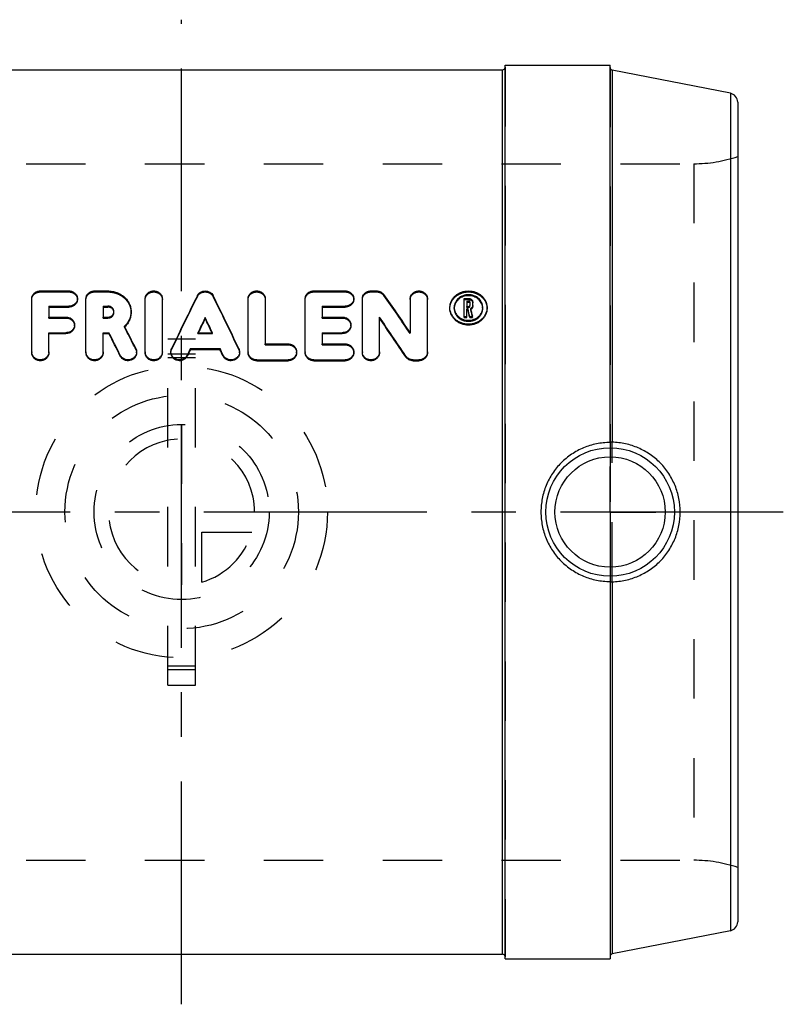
# Model space of a CAD drawing. Header units: millimetres. Extents: x 434 to 566, y 446 to 554.
# Tile 2 of 2: x 482 to 566, y 446 to 554. Entities that reach past the tile are written whole.
import ezdxf

# ---------------------------------------------------------------- set-up
doc = ezdxf.new("R2010")
doc.units = ezdxf.units.MM
doc.header["$LTSCALE"] = 65.185185
doc.linetypes.add('CENTER', pattern=[0.6, 0.375, -0.075, 0.075, -0.075])
doc.linetypes.add('HIDDEN', pattern=[0.2, 0.1, -0.1])
for name, color, linetype in [('ACHSEN_AUGE', 7, 'CONTINUOUS'), ('ACHSEN_S', 7, 'CONTINUOUS'), ('KOERPER', 7, 'CONTINUOUS'), ('KONST.EL_MIT_GEO', 7, 'CONTINUOUS'), ('KURVEN', 7, 'CONTINUOUS')]:
    doc.layers.add(name, color=color, linetype=linetype)

msp = doc.modelspace()

# ---------------------------------------------------------------- linework, layer by layer
at = {"layer": 'ACHSEN_AUGE', "color": 2, "linetype": 'CENTER'}
for q in [(547, 505), (542, 500), (552, 500), (547, 495)]:
    msp.add_line((547, 500), q, dxfattribs=at)
at = {"layer": 'ACHSEN_S', "color": 2, "linetype": 'CENTER'}
for p, q in [((500, 446), (500, 554)), ((566, 500), (434, 500))]:
    msp.add_line(p, q, dxfattribs=at)
at = {"layer": 'KOERPER', "color": 7, "linetype": 'Continuous'}
for p, q in [((535.5, 451), (535.5, 549)), ((535.5, 549), (547, 549)), ((547, 507.62), (547, 549)), ((464.8, 548.5), (535.2, 548.5)), ((547.24, 548.45), (547.24, 507.65)), ((547, 492.38), (547, 451)), ((547.24, 492.35), (547.24, 451.55)), ((464.8, 451.5), (535.2, 451.5)), ((535.5, 451), (547, 451))]:
    msp.add_line(p, q, dxfattribs=at)
at = {"layer": 'KOERPER', "color": 8, "linetype": 'HIDDEN'}
for p, q in [((443.83, 538.2), (556.17, 538.2)), ((547.24, 492.35), (547.24, 507.65)), ((547, 507.62), (547, 492.38)), ((443.83, 461.8), (556.17, 461.8))]:
    msp.add_line(p, q, dxfattribs=at)
at = {"layer": 'KOERPER', "color": 7, "linetype": 'Continuous'}
for points, knots in [([(547.24, 507.65), (547.23, 507.65), (547.19, 507.65), (547.15, 507.65), (547.11, 507.65), (547.07, 507.65), (547.04, 507.65), (547.02, 507.64), (547.01, 507.64), (547, 507.64), (547, 507.64), (547, 507.64)], [0, 0, 0, 0, 0.205616, 0.39747, 0.56973, 0.71743, 0.836579, 0.924187, 0.978356, 0.992837, 1, 1, 1, 1]), ([(554.7, 500), (554.7, 500.49), (554.6, 501.49), (554.17, 502.91), (553.48, 504.23), (552.55, 505.4), (551.41, 506.35), (550.11, 507.07), (548.71, 507.52), (547.73, 507.64), (547.24, 507.65)], [0, 0, 0, 0, 0.125536, 0.251065, 0.376564, 0.501979, 0.627202, 0.752065, 0.876378, 1, 1, 1, 1]), ([(547, 507.62), (546.5, 507.62), (545.5, 507.52), (544.07, 507.09), (542.75, 506.37), (541.59, 505.42), (540.64, 504.26), (539.94, 502.93), (539.51, 501.5), (539.41, 500.5), (539.41, 500)], [0, 0, 0, 0, 0.12517, 0.250237, 0.375161, 0.499987, 0.624817, 0.74975, 0.874825, 1, 1, 1, 1]), ([(539.41, 500), (539.41, 499.5), (539.51, 498.5), (539.94, 497.07), (540.64, 495.74), (541.59, 494.58), (542.75, 493.63), (544.07, 492.91), (545.5, 492.48), (546.5, 492.38), (547, 492.38)], [0, 0, 0, 0, 0.125175, 0.25025, 0.375183, 0.500013, 0.624839, 0.749763, 0.87483, 1, 1, 1, 1]), ([(547.24, 492.35), (547.73, 492.36), (548.71, 492.48), (550.11, 492.93), (551.41, 493.65), (552.55, 494.6), (553.48, 495.77), (554.17, 497.09), (554.6, 498.51), (554.7, 499.51), (554.7, 500)], [0, 0, 0, 0, 0.123622, 0.247935, 0.372798, 0.498021, 0.623436, 0.748935, 0.874464, 1, 1, 1, 1]), ([(547, 492.36), (547, 492.36), (547, 492.36), (547.01, 492.36), (547.02, 492.36), (547.04, 492.35), (547.07, 492.35), (547.11, 492.35), (547.15, 492.35), (547.19, 492.35), (547.23, 492.35), (547.24, 492.35)], [0, 0, 0, 0, 0.007163, 0.021644, 0.075812, 0.16342, 0.282569, 0.430269, 0.60253, 0.794383, 1, 1, 1, 1])]:
    msp.add_open_spline(points, degree=3, knots=knots, dxfattribs=at)
at = {"layer": 'KONST.EL_MIT_GEO', "color": 8, "linetype": 'HIDDEN'}
for p, q in [((535.5, 548.8), (535.5, 451.2)), ((547, 548.74), (547, 451.26)), ((556.17, 538.2), (556.17, 461.8)), ((484.49, 524.14), (484.49, 524.25)), ((484.49, 524.14), (487.62, 524.14)), ((487.62, 524.14), (487.62, 524.25)), ((490.44, 524.14), (490.44, 524.25)), ((490.44, 524.14), (491.9, 524.14)), ((491.9, 524.14), (491.9, 524.25)), ((514.49, 524.14), (514.49, 524.25)), ((514.49, 524.14), (517.94, 524.14)), ((517.94, 524.14), (517.94, 524.25)), ((520.76, 524.14), (520.76, 524.25)), ((520.76, 524.14), (521.38, 524.14)), ((521.38, 524.14), (521.38, 524.25)), ((522.18, 523.75), (522.18, 523.86)), ((501.72, 523.65), (501.72, 523.75)), ((503.44, 523.65), (503.44, 523.75)), ((530.99, 523.31), (531.51, 523.31)), ((531.51, 523.31), (531.51, 523.41)), ((492.57, 521.88), (492.57, 521.98)), ((494.45, 521.88), (494.45, 521.98)), ((529.42, 522.33), (529.42, 522.44)), ((529.9, 522.33), (529.9, 522.44)), ((531.3, 522.45), (531.3, 522.56)), ((531.3, 522.45), (531.51, 522.45)), ((531.51, 522.45), (531.51, 522.56)), ((531.62, 522.55), (531.62, 522.65)), ((531.71, 522.22), (531.71, 522.32)), ((533.03, 522.33), (533.03, 522.44)), ((533.5, 522.33), (533.5, 522.44)), ((485.43, 521.28), (485.43, 521.38)), ((485.43, 521.28), (487.31, 521.28)), ((487.31, 521.28), (487.31, 521.38)), ((491.38, 521.28), (491.38, 521.38)), ((491.38, 521.28), (491.9, 521.28)), ((491.9, 521.28), (491.9, 521.38)), ((515.43, 521.28), (515.43, 521.38)), ((515.43, 521.28), (517.62, 521.28)), ((517.62, 521.28), (517.62, 521.38)), ((493.73, 520.28), (493.73, 520.38)), ((501.78, 519.57), (501.78, 519.67)), ((501.78, 519.57), (503.38, 519.57)), ((503.38, 519.57), (503.38, 519.67)), ((525.08, 519.57), (525.08, 519.67)), ((498.5, 481), (498.5, 519)), ((498.5, 519), (501.5, 519)), ((501.5, 481), (501.5, 519)), ((509.17, 518.34), (509.17, 518.44)), ((511.67, 518.34), (511.67, 518.44)), ((515.43, 518.34), (515.43, 518.44)), ((517.94, 518.34), (517.94, 518.44)), ((494.97, 517.84), (494.97, 517.94)), ((498.9, 517.82), (498.9, 517.92)), ((506.27, 517.82), (506.27, 517.92)), ((509.17, 518.34), (511.67, 518.34)), ((515.43, 518.34), (517.94, 518.34)), ((501.5, 517.31), (498.5, 517.31)), ((501.5, 516.9), (498.5, 516.9)), ((501.5, 483.1), (498.5, 483.1)), ((501.5, 482.69), (498.5, 482.69)), ((498.5, 481), (501.5, 481))]:
    msp.add_line(p, q, dxfattribs=at)
at = {"layer": 'KONST.EL_MIT_GEO', "color": 7, "linetype": 'Continuous'}
for p, q in [((535.2, 451.5), (535.2, 548.5)), ((560.19, 545.94), (547.24, 548.45)), ((560.19, 545.94), (560.19, 454.06)), ((561, 544.95), (561, 455.05)), ((484.49, 524.25), (487.62, 524.25)), ((490.44, 524.25), (491.9, 524.25)), ((514.49, 524.25), (517.94, 524.25)), ((520.76, 524.25), (521.38, 524.25)), ((483.55, 517.47), (483.55, 523.42)), ((488.56, 523.31), (488.56, 523.42)), ((489.5, 517.47), (489.5, 523.42)), ((496, 517.47), (496, 523.42)), ((497.88, 517.47), (497.88, 523.42)), ((507.29, 517.47), (507.29, 523.42)), ((509.17, 523.42), (509.17, 518.44)), ((513.55, 517.47), (513.55, 523.42)), ((518.88, 523.31), (518.88, 523.42)), ((519.82, 517.47), (519.82, 523.42)), ((525.08, 523.42), (525.08, 519.67)), ((526.96, 517.47), (526.96, 523.42)), ((530.99, 523.41), (531.51, 523.41)), ((530.99, 521.35), (530.99, 523.41)), ((531.3, 523.14), (531.51, 523.14)), ((531.3, 523.14), (531.3, 522.56)), ((531.3, 523.03), (531.51, 523.03)), ((531.51, 523.03), (531.51, 523.14)), ((531.62, 523.04), (531.62, 522.65)), ((531.93, 522.55), (531.93, 523.04)), ((485.43, 522.58), (485.43, 521.38)), ((485.43, 522.58), (487.62, 522.58)), ((485.43, 522.48), (487.62, 522.48)), ((487.62, 522.48), (487.62, 522.58)), ((491.38, 522.58), (491.38, 521.38)), ((491.38, 522.58), (491.9, 522.58)), ((491.38, 522.48), (491.9, 522.48)), ((491.9, 522.48), (491.9, 522.58)), ((515.43, 522.58), (515.43, 521.38)), ((515.43, 522.58), (517.94, 522.58)), ((515.43, 522.48), (517.94, 522.48)), ((517.94, 522.48), (517.94, 522.58)), ((529.42, 522.44), (529.43, 522.47)), ((529.9, 522.47), (529.9, 522.44)), ((531.3, 522.56), (531.51, 522.56)), ((531.3, 522.28), (531.4, 522.28)), ((531.3, 521.35), (531.3, 522.28)), ((531.3, 522.17), (531.4, 522.17)), ((531.4, 522.17), (531.4, 522.28)), ((533.03, 522.44), (533.03, 522.47)), ((533.5, 522.47), (533.5, 522.44)), ((485.43, 521.38), (487.31, 521.38)), ((491.38, 521.38), (491.9, 521.38)), ((502.58, 521.22), (502.58, 521.33)), ((515.43, 521.38), (517.62, 521.38)), ((521.69, 517.47), (521.69, 521.38)), ((530.99, 521.45), (531.3, 521.45)), ((530.99, 521.35), (531.3, 521.35)), ((531.6, 521.45), (531.92, 521.45)), ((531.6, 521.35), (531.6, 521.45)), ((531.6, 521.35), (531.92, 521.35)), ((531.92, 521.35), (531.92, 521.45)), ((485.43, 517.47), (485.43, 519.67)), ((485.43, 519.67), (487.31, 519.67)), ((485.43, 519.57), (487.31, 519.57)), ((487.31, 519.57), (487.31, 519.67)), ((488.25, 520.43), (488.25, 520.53)), ((491.38, 517.47), (491.38, 519.67)), ((491.38, 519.67), (492.02, 519.67)), ((491.38, 519.57), (492.02, 519.57)), ((492.02, 519.57), (492.02, 519.67)), ((501.78, 519.67), (503.38, 519.67)), ((515.43, 519.67), (515.43, 518.44)), ((515.43, 519.67), (517.62, 519.67)), ((515.43, 519.57), (517.62, 519.57)), ((517.62, 519.57), (517.62, 519.67)), ((518.56, 520.43), (518.56, 520.53)), ((509.17, 518.44), (511.67, 518.44)), ((515.43, 518.44), (517.94, 518.44)), ((495.06, 517.47), (495.06, 517.57)), ((498.82, 517.47), (498.82, 517.57)), ((500.96, 517.83), (500.96, 517.94)), ((500.96, 517.94), (504.21, 517.94)), ((500.96, 517.83), (504.21, 517.83)), ((504.21, 517.83), (504.21, 517.94)), ((506.35, 517.47), (506.35, 517.57)), ((512.61, 517.47), (512.61, 517.57)), ((518.88, 517.47), (518.88, 517.57)), ((493.27, 517.1), (493.27, 517.2)), ((500.62, 517.11), (500.62, 517.22)), ((504.55, 517.11), (504.55, 517.22)), ((508.23, 516.59), (508.23, 516.69)), ((508.23, 516.69), (511.67, 516.69)), ((508.23, 516.59), (511.67, 516.59)), ((511.67, 516.59), (511.67, 516.69)), ((514.49, 516.59), (514.49, 516.69)), ((514.49, 516.69), (517.94, 516.69)), ((514.49, 516.59), (517.94, 516.59)), ((517.94, 516.59), (517.94, 516.69)), ((524.6, 517), (524.6, 517.1)), ((525.39, 516.69), (526.02, 516.69)), ((525.39, 516.59), (525.39, 516.69)), ((525.39, 516.59), (526.02, 516.59)), ((526.02, 516.59), (526.02, 516.69)), ((560.19, 454.06), (547.24, 451.55))]:
    msp.add_line(p, q, dxfattribs=at)
for radius in [7.05, 6.05]:
    msp.add_circle((547, 500), radius, dxfattribs=at)
for centre, radius, start, end in [((535.2, 548.8), 0.3, 270, 360), ((547.3, 548.75), 0.3, 180, 259), ((560, 544.95), 1, 0, 79), ((492.03, 521.88), 0.542, 9.5787, 11.9622), ((492.03, 521.88), 0.539, 5.5142, 9.5788), ((531.15, 522.33), 1.25, 174.2222, 177.683), ((531.77, 522.33), 1.25, 2.317, 5.7778), ((484.37, 517.57), 0.82, 180.0054, 186.4215), ((490.32, 517.57), 0.82, 180.0054, 186.4215), ((496.82, 517.57), 0.82, 180.0054, 186.4215), ((508.11, 517.57), 0.82, 180.0054, 186.4211), ((514.37, 517.57), 0.82, 180.0054, 186.4211), ((520.64, 517.57), 0.82, 180.0054, 186.4215), ((560, 455.05), 1, 281, 360), ((535.2, 451.2), 0.3, 0, 90), ((547.3, 451.25), 0.3, 101, 180)]:
    msp.add_arc(centre, radius, start, end, dxfattribs=at)
at = {"layer": 'KONST.EL_MIT_GEO', "color": 8, "linetype": 'HIDDEN'}
for centre, radius, start, end in [((556.17, 553.2), 15, 270, 288.7969), ((492.03, 521.88), 0.538, 0.0027, 5.5114), ((531.15, 522.33), 1.25, 177.683, 179.9997), ((531.52, 522.61), 0.434, 295.896, 299.2726), ((531.77, 522.33), 1.25, 0.0003, 2.317), ((492.06, 522.05), 2.44, 313.4049, 314.5551), ((556.17, 446.8), 15, 71.2031, 90)]:
    msp.add_arc(centre, radius, start, end, dxfattribs=at)
at = {"layer": 'KONST.EL_MIT_GEO', "color": 7, "linetype": 'Continuous'}
for centre, major_axis, ratio, start_param, end_param in [((527.09, 500), (-29.52, 48.58), 0.157516, -1.251245, -1.155418), ((498.32, 500), (20.54, 48.73), 0.128153, 1.116453, 1.248695), ((506.85, 500), (-20.54, 48.73), 0.128153, -1.248695, -1.116453), ((532.75, 500), (-10.22, 48.79), 0.072653, -1.130886, -1.111999), ((532.75, 500), (-10.16, 48.49), 0.072653, -1.130228, -1.111222), ((533.07, 500), (-10.22, 48.79), 0.072653, -1.130886, -1.110952), ((500.37, 500), (20.54, 48.73), 0.128153, 1.172505, 1.209874), ((500.37, 500), (20.42, 48.43), 0.128153, 1.171865, 1.207147), ((504.79, 500), (-20.54, 48.73), 0.128153, -1.209874, -1.172505), ((504.79, 500), (-20.42, 48.43), 0.128153, -1.207147, -1.171865), ((524.87, 500), (-29.52, 48.58), 0.157516, -1.308102, -1.212742), ((524.87, 500), (-29.34, 48.28), 0.157516, -1.308046, -1.212094), ((493.52, 500), (-21.81, 48.71), 0.13333, -1.270235, -1.215518), ((493.52, 500), (-21.68, 48.41), 0.13333, -1.270166, -1.215111), ((495.59, 500), (-21.81, 48.71), 0.13333, -1.253957, -1.199512), ((500.37, 500), (20.54, 48.73), 0.128153, 1.248427, 1.264208), ((500.37, 500), (20.42, 48.43), 0.128153, 1.248258, 1.264137), ((504.79, 500), (-20.54, 48.73), 0.128153, -1.264208, -1.248427), ((504.79, 500), (-20.42, 48.43), 0.128153, -1.264137, -1.248258)]:
    msp.add_ellipse(centre, major_axis=major_axis, ratio=ratio, start_param=start_param, end_param=end_param, dxfattribs=at)
at = {"layer": 'KONST.EL_MIT_GEO', "color": 8, "linetype": 'HIDDEN'}
for centre, major_axis, ratio, start_param, end_param in [((498.32, 500), (20.42, 48.43), 0.128153, 1.11546, 1.248528), ((506.85, 500), (-20.42, 48.43), 0.128153, -1.248528, -1.11546), ((527.09, 500), (-29.34, 48.28), 0.157516, -1.250837, -1.154409), ((533.07, 500), (-10.16, 48.49), 0.072653, -1.130228, -1.110169), ((495.59, 500), (-21.68, 48.41), 0.13333, -1.253788, -1.199005), ((500.37, 500), (20.42, 48.43), 0.128153, 1.207147, 1.209466), ((504.79, 500), (-20.42, 48.43), 0.128153, -1.209466, -1.207147)]:
    msp.add_ellipse(centre, major_axis=major_axis, ratio=ratio, start_param=start_param, end_param=end_param, dxfattribs=at)
at = {"layer": 'KONST.EL_MIT_GEO', "color": 7, "linetype": 'Continuous'}
for points, knots in [([(483.55, 523.42), (483.55, 523.47), (483.56, 523.58), (483.62, 523.74), (483.71, 523.88), (483.86, 524.05), (484.13, 524.21), (484.37, 524.25), (484.49, 524.25)], [0, 0, 0, 0, 0.117323, 0.235696, 0.356254, 0.479779, 0.735316, 1, 1, 1, 1]), ([(487.62, 524.25), (487.75, 524.25), (487.99, 524.21), (488.25, 524.05), (488.41, 523.88), (488.5, 523.74), (488.55, 523.58), (488.56, 523.47), (488.56, 523.42)], [0, 0, 0, 0, 0.264684, 0.520221, 0.643746, 0.764304, 0.882678, 1, 1, 1, 1]), ([(489.5, 523.42), (489.5, 523.47), (489.52, 523.58), (489.57, 523.74), (489.66, 523.88), (489.81, 524.05), (490.08, 524.21), (490.32, 524.25), (490.44, 524.25)], [0, 0, 0, 0, 0.117323, 0.235696, 0.356254, 0.479779, 0.735316, 1, 1, 1, 1]), ([(491.9, 524.25), (492.07, 524.25), (492.4, 524.22), (492.88, 524.09), (493.32, 523.88), (493.71, 523.6), (494.03, 523.26), (494.27, 522.86), (494.41, 522.43), (494.45, 522.13), (494.45, 521.98)], [0, 0, 0, 0, 0.13256, 0.263861, 0.392878, 0.519004, 0.64215, 0.762747, 0.881656, 1, 1, 1, 1]), ([(496, 523.42), (496, 523.47), (496.01, 523.58), (496.07, 523.74), (496.15, 523.88), (496.31, 524.05), (496.57, 524.21), (496.94, 524.27), (497.3, 524.21), (497.57, 524.05), (497.73, 523.88), (497.81, 523.74), (497.87, 523.58), (497.88, 523.47), (497.88, 523.42)], [0, 0, 0, 0, 0.058661, 0.117848, 0.178127, 0.23989, 0.367658, 0.5, 0.632342, 0.76011, 0.821873, 0.882152, 0.941339, 1, 1, 1, 1]), ([(501.72, 523.75), (501.76, 523.83), (501.86, 523.96), (502.06, 524.12), (502.31, 524.22), (502.58, 524.26), (502.85, 524.22), (503.1, 524.12), (503.31, 523.96), (503.41, 523.83), (503.44, 523.75)], [0, 0, 0, 0, 0.118771, 0.242112, 0.36976, 0.5, 0.63024, 0.757888, 0.881229, 1, 1, 1, 1]), ([(507.29, 523.42), (507.29, 523.47), (507.3, 523.58), (507.35, 523.74), (507.44, 523.88), (507.6, 524.05), (507.86, 524.21), (508.23, 524.27), (508.59, 524.21), (508.86, 524.05), (509.01, 523.88), (509.1, 523.74), (509.15, 523.58), (509.17, 523.47), (509.17, 523.42)], [0, 0, 0, 0, 0.058661, 0.117848, 0.178127, 0.23989, 0.367658, 0.5, 0.632342, 0.76011, 0.821873, 0.882152, 0.941339, 1, 1, 1, 1]), ([(513.55, 523.42), (513.55, 523.47), (513.56, 523.58), (513.62, 523.74), (513.7, 523.88), (513.86, 524.05), (514.13, 524.21), (514.37, 524.25), (514.49, 524.25)], [0, 0, 0, 0, 0.117323, 0.235696, 0.356254, 0.479779, 0.735316, 1, 1, 1, 1]), ([(517.94, 524.25), (518.06, 524.25), (518.3, 524.21), (518.56, 524.05), (518.72, 523.88), (518.81, 523.74), (518.86, 523.58), (518.88, 523.47), (518.88, 523.42)], [0, 0, 0, 0, 0.264684, 0.520221, 0.643746, 0.764304, 0.882678, 1, 1, 1, 1]), ([(519.82, 523.42), (519.82, 523.47), (519.83, 523.58), (519.88, 523.74), (519.97, 523.88), (520.13, 524.05), (520.39, 524.21), (520.63, 524.25), (520.76, 524.25)], [0, 0, 0, 0, 0.117323, 0.235696, 0.356254, 0.479779, 0.735316, 1, 1, 1, 1]), ([(521.38, 524.25), (521.46, 524.25), (521.62, 524.23), (521.84, 524.15), (522.03, 524.03), (522.14, 523.92), (522.18, 523.86)], [0, 0, 0, 0, 0.258518, 0.51303, 0.760575, 1, 1, 1, 1]), ([(525.08, 523.42), (525.08, 523.47), (525.09, 523.58), (525.15, 523.74), (525.23, 523.88), (525.39, 524.05), (525.66, 524.21), (526.02, 524.27), (526.38, 524.21), (526.65, 524.05), (526.81, 523.88), (526.89, 523.74), (526.95, 523.58), (526.96, 523.47), (526.96, 523.42)], [0, 0, 0, 0, 0.058661, 0.117848, 0.178127, 0.23989, 0.367658, 0.5, 0.632342, 0.76011, 0.821873, 0.882152, 0.941339, 1, 1, 1, 1]), ([(529.43, 522.47), (529.43, 522.59), (529.46, 522.83), (529.58, 523.16), (529.77, 523.47), (530.03, 523.74), (530.34, 523.96), (530.81, 524.18), (531.46, 524.29), (532.12, 524.18), (532.59, 523.96), (532.9, 523.74), (533.15, 523.47), (533.35, 523.16), (533.47, 522.83), (533.5, 522.59), (533.5, 522.47)], [0, 0, 0, 0, 0.059001, 0.118405, 0.178754, 0.240444, 0.303654, 0.36831, 0.5, 0.63169, 0.696346, 0.759556, 0.821246, 0.881595, 0.940999, 1, 1, 1, 1]), ([(533.03, 522.47), (533.03, 522.56), (533, 522.74), (532.91, 523), (532.76, 523.24), (532.56, 523.44), (532.33, 523.61), (531.97, 523.78), (531.46, 523.87), (530.96, 523.78), (530.6, 523.61), (530.36, 523.44), (530.17, 523.24), (530.02, 523), (529.92, 522.74), (529.9, 522.56), (529.9, 522.47)], [0, 0, 0, 0, 0.058964, 0.118393, 0.178802, 0.240553, 0.303797, 0.368443, 0.5, 0.631557, 0.696203, 0.759447, 0.821198, 0.881607, 0.941036, 1, 1, 1, 1]), ([(488.56, 523.42), (488.56, 523.36), (488.55, 523.25), (488.5, 523.09), (488.41, 522.95), (488.25, 522.78), (487.99, 522.62), (487.75, 522.58), (487.62, 522.58)], [0, 0, 0, 0, 0.117074, 0.235607, 0.356562, 0.480502, 0.736214, 1, 1, 1, 1]), ([(488.56, 523.31), (488.56, 523.26), (488.55, 523.15), (488.5, 522.99), (488.41, 522.85), (488.25, 522.67), (487.99, 522.52), (487.75, 522.48), (487.62, 522.48)], [0, 0, 0, 0, 0.117041, 0.235549, 0.356487, 0.480422, 0.736159, 1, 1, 1, 1]), ([(518.88, 523.42), (518.88, 523.36), (518.86, 523.25), (518.81, 523.09), (518.72, 522.95), (518.56, 522.78), (518.3, 522.62), (518.06, 522.58), (517.94, 522.58)], [0, 0, 0, 0, 0.117074, 0.235607, 0.356562, 0.480502, 0.736214, 1, 1, 1, 1]), ([(518.88, 523.31), (518.88, 523.26), (518.86, 523.15), (518.81, 522.99), (518.72, 522.85), (518.56, 522.67), (518.3, 522.52), (518.06, 522.48), (517.94, 522.48)], [0, 0, 0, 0, 0.117041, 0.235549, 0.356487, 0.480422, 0.736159, 1, 1, 1, 1]), ([(533.02, 522.46), (533.01, 522.55), (532.98, 522.72), (532.87, 522.96), (532.72, 523.18), (532.46, 523.44), (532.04, 523.66), (531.46, 523.76), (530.89, 523.66), (530.47, 523.44), (530.2, 523.18), (530.05, 522.96), (529.95, 522.72), (529.91, 522.55), (529.9, 522.46)], [0, 0, 0, 0, 0.058939, 0.11848, 0.179067, 0.240991, 0.368537, 0.5, 0.631463, 0.759009, 0.820933, 0.88152, 0.941061, 1, 1, 1, 1]), ([(531.51, 523.41), (531.57, 523.41), (531.67, 523.4), (531.81, 523.31), (531.91, 523.19), (531.93, 523.09), (531.93, 523.04)], [0, 0, 0, 0, 0.264597, 0.52065, 0.764566, 1, 1, 1, 1]), ([(531.62, 523.04), (531.62, 523.05), (531.61, 523.08), (531.59, 523.11), (531.55, 523.13), (531.52, 523.14), (531.51, 523.14)], [0, 0, 0, 0, 0.235418, 0.479469, 0.735552, 1, 1, 1, 1]), ([(531.62, 522.94), (531.62, 522.95), (531.61, 522.98), (531.59, 523.01), (531.55, 523.03), (531.52, 523.03), (531.51, 523.03)], [0, 0, 0, 0, 0.235363, 0.479392, 0.735497, 1, 1, 1, 1]), ([(492.57, 521.98), (492.57, 522.02), (492.56, 522.1), (492.51, 522.25), (492.38, 522.42), (492.16, 522.55), (491.99, 522.58), (491.9, 522.58)], [0, 0, 0, 0, 0.118496, 0.237953, 0.482036, 0.737116, 1, 1, 1, 1]), ([(492.56, 521.99), (492.54, 522.06), (492.5, 522.16), (492.41, 522.27), (492.3, 522.37), (492.13, 522.45), (491.98, 522.48), (491.9, 522.48)], [0, 0, 0, 0, 0.237148, 0.359166, 0.483623, 0.738706, 1, 1, 1, 1]), ([(491.9, 521.38), (491.99, 521.38), (492.16, 521.41), (492.35, 521.52), (492.46, 521.65), (492.52, 521.75), (492.56, 521.86), (492.57, 521.94), (492.57, 521.98)], [0, 0, 0, 0, 0.261966, 0.516833, 0.640916, 0.762408, 0.881818, 1, 1, 1, 1]), ([(494.45, 521.98), (494.45, 521.84), (494.42, 521.54), (494.28, 521.12), (494.05, 520.72), (493.85, 520.49), (493.73, 520.38)], [0, 0, 0, 0, 0.244008, 0.491207, 0.742985, 1, 1, 1, 1]), ([(494.45, 521.88), (494.45, 521.74), (494.42, 521.45), (494.28, 521.03), (494.07, 520.65), (493.88, 520.42), (493.77, 520.31)], [0, 0, 0, 0, 0.244198, 0.491479, 0.743187, 1, 1, 1, 1]), ([(533.5, 522.44), (533.5, 522.32), (533.47, 522.08), (533.36, 521.73), (533.17, 521.41), (532.91, 521.13), (532.6, 520.9), (532.13, 520.67), (531.46, 520.55), (530.8, 520.67), (530.32, 520.9), (530.01, 521.13), (529.76, 521.41), (529.57, 521.73), (529.45, 522.08), (529.42, 522.32), (529.42, 522.44)], [0, 0, 0, 0, 0.05878, 0.118337, 0.179057, 0.241135, 0.304564, 0.369166, 0.5, 0.630834, 0.695436, 0.758865, 0.820943, 0.881663, 0.94122, 1, 1, 1, 1]), ([(533.5, 522.33), (533.5, 522.21), (533.47, 521.97), (533.36, 521.63), (533.17, 521.31), (532.91, 521.03), (532.6, 520.8), (532.13, 520.57), (531.46, 520.45), (530.8, 520.57), (530.32, 520.8), (530.01, 521.03), (529.76, 521.31), (529.57, 521.63), (529.45, 521.97), (529.42, 522.21), (529.42, 522.33)], [0, 0, 0, 0, 0.058765, 0.118312, 0.179027, 0.241104, 0.304537, 0.369146, 0.5, 0.630854, 0.695463, 0.758896, 0.820973, 0.881688, 0.941235, 1, 1, 1, 1]), ([(529.9, 522.44), (529.9, 522.35), (529.92, 522.16), (530.01, 521.9), (530.15, 521.65), (530.35, 521.43), (530.59, 521.26), (530.95, 521.08), (531.46, 520.99), (531.97, 521.08), (532.34, 521.26), (532.58, 521.43), (532.77, 521.65), (532.92, 521.9), (533.01, 522.16), (533.03, 522.35), (533.03, 522.44)], [0, 0, 0, 0, 0.058807, 0.118344, 0.179019, 0.24105, 0.304455, 0.369065, 0.5, 0.630935, 0.695545, 0.75895, 0.820981, 0.881656, 0.941193, 1, 1, 1, 1]), ([(531.51, 522.56), (531.52, 522.56), (531.55, 522.56), (531.59, 522.58), (531.61, 522.61), (531.62, 522.64), (531.62, 522.65)], [0, 0, 0, 0, 0.263803, 0.519678, 0.764045, 1, 1, 1, 1]), ([(531.93, 522.65), (531.93, 522.62), (531.92, 522.55), (531.88, 522.46), (531.8, 522.38), (531.74, 522.34), (531.71, 522.32)], [0, 0, 0, 0, 0.240867, 0.486286, 0.739101, 1, 1, 1, 1]), ([(531.93, 522.55), (531.93, 522.52), (531.92, 522.45), (531.88, 522.36), (531.82, 522.29), (531.76, 522.25), (531.73, 522.23)], [0, 0, 0, 0, 0.241573, 0.487263, 0.739764, 1, 1, 1, 1]), ([(487.31, 521.38), (487.43, 521.38), (487.68, 521.34), (487.94, 521.18), (488.1, 521.01), (488.18, 520.86), (488.24, 520.7), (488.25, 520.59), (488.25, 520.53)], [0, 0, 0, 0, 0.260831, 0.514812, 0.638774, 0.760519, 0.880642, 1, 1, 1, 1]), ([(517.62, 521.38), (517.75, 521.38), (517.99, 521.34), (518.25, 521.18), (518.41, 521.01), (518.5, 520.86), (518.55, 520.7), (518.56, 520.59), (518.56, 520.53)], [0, 0, 0, 0, 0.260831, 0.514812, 0.638774, 0.760519, 0.880642, 1, 1, 1, 1]), ([(488.25, 520.53), (488.25, 520.47), (488.24, 520.36), (488.18, 520.2), (488.1, 520.05), (487.94, 519.87), (487.68, 519.71), (487.43, 519.67), (487.31, 519.67)], [0, 0, 0, 0, 0.119144, 0.239404, 0.361488, 0.485802, 0.739925, 1, 1, 1, 1]), ([(488.25, 520.43), (488.25, 520.37), (488.24, 520.26), (488.18, 520.1), (488.1, 519.95), (487.94, 519.77), (487.68, 519.61), (487.43, 519.57), (487.31, 519.57)], [0, 0, 0, 0, 0.119128, 0.239376, 0.361452, 0.485765, 0.7399, 1, 1, 1, 1]), ([(518.56, 520.53), (518.56, 520.47), (518.55, 520.36), (518.5, 520.2), (518.41, 520.05), (518.25, 519.87), (517.99, 519.71), (517.75, 519.67), (517.62, 519.67)], [0, 0, 0, 0, 0.119144, 0.239404, 0.361488, 0.485802, 0.739925, 1, 1, 1, 1]), ([(518.56, 520.43), (518.56, 520.37), (518.55, 520.26), (518.5, 520.1), (518.41, 519.95), (518.25, 519.77), (517.99, 519.61), (517.75, 519.57), (517.62, 519.57)], [0, 0, 0, 0, 0.119128, 0.239376, 0.361452, 0.485765, 0.7399, 1, 1, 1, 1]), ([(511.67, 518.44), (511.79, 518.44), (512.04, 518.4), (512.3, 518.24), (512.46, 518.06), (512.55, 517.91), (512.6, 517.74), (512.61, 517.63), (512.61, 517.57)], [0, 0, 0, 0, 0.257613, 0.510266, 0.634584, 0.757323, 0.878921, 1, 1, 1, 1]), ([(517.94, 518.44), (518.06, 518.44), (518.3, 518.4), (518.56, 518.24), (518.72, 518.06), (518.81, 517.91), (518.86, 517.74), (518.88, 517.63), (518.88, 517.57)], [0, 0, 0, 0, 0.257613, 0.510266, 0.634584, 0.757323, 0.878921, 1, 1, 1, 1]), ([(485.43, 517.47), (485.43, 517.41), (485.42, 517.29), (485.36, 517.13), (485.28, 516.98), (485.12, 516.8), (484.86, 516.63), (484.49, 516.57), (484.13, 516.63), (483.86, 516.8), (483.71, 516.98), (483.62, 517.13), (483.56, 517.29), (483.55, 517.41), (483.55, 517.47)], [0, 0, 0, 0, 0.060447, 0.121302, 0.182813, 0.24512, 0.371507, 0.5, 0.628493, 0.75488, 0.817187, 0.878698, 0.939553, 1, 1, 1, 1]), ([(485.43, 517.57), (485.43, 517.51), (485.42, 517.4), (485.35, 517.19), (485.19, 516.95), (484.89, 516.75), (484.54, 516.67), (484.18, 516.72), (483.87, 516.88), (483.68, 517.11), (483.59, 517.31), (483.56, 517.42), (483.56, 517.48)], [0, 0, 0, 0, 0.06043, 0.121244, 0.244293, 0.370444, 0.498797, 0.627444, 0.75435, 0.878258, 0.939392, 1, 1, 1, 1]), ([(491.38, 517.47), (491.38, 517.41), (491.37, 517.29), (491.32, 517.13), (491.23, 516.98), (491.07, 516.8), (490.81, 516.63), (490.44, 516.57), (490.08, 516.63), (489.81, 516.8), (489.66, 516.98), (489.57, 517.13), (489.52, 517.29), (489.5, 517.41), (489.5, 517.47)], [0, 0, 0, 0, 0.060447, 0.121302, 0.182813, 0.24512, 0.371507, 0.5, 0.628493, 0.75488, 0.817187, 0.878698, 0.939553, 1, 1, 1, 1]), ([(491.38, 517.57), (491.38, 517.51), (491.37, 517.4), (491.3, 517.19), (491.14, 516.95), (490.84, 516.75), (490.49, 516.67), (490.14, 516.72), (489.82, 516.88), (489.63, 517.11), (489.54, 517.31), (489.51, 517.42), (489.51, 517.48)], [0, 0, 0, 0, 0.06043, 0.121244, 0.244293, 0.370444, 0.498797, 0.627444, 0.75435, 0.878258, 0.939392, 1, 1, 1, 1]), ([(495.06, 517.57), (495.06, 517.47), (495.02, 517.27), (494.86, 517.01), (494.62, 516.81), (494.33, 516.69), (494.01, 516.68), (493.7, 516.77), (493.44, 516.94), (493.31, 517.11), (493.27, 517.2)], [0, 0, 0, 0, 0.120242, 0.242493, 0.36751, 0.494887, 0.623332, 0.751179, 0.876971, 1, 1, 1, 1]), ([(495.06, 517.47), (495.06, 517.37), (495.02, 517.17), (494.86, 516.9), (494.62, 516.71), (494.33, 516.59), (494.01, 516.58), (493.7, 516.66), (493.44, 516.84), (493.31, 517.01), (493.27, 517.1)], [0, 0, 0, 0, 0.120239, 0.242489, 0.367506, 0.494884, 0.62333, 0.751179, 0.876971, 1, 1, 1, 1]), ([(494.97, 517.94), (495, 517.88), (495.04, 517.76), (495.06, 517.63), (495.06, 517.57)], [0, 0, 0, 0, 0.501357, 1, 1, 1, 1]), ([(497.88, 517.57), (497.88, 517.51), (497.87, 517.4), (497.8, 517.19), (497.63, 516.95), (497.34, 516.75), (496.99, 516.67), (496.63, 516.72), (496.32, 516.88), (496.13, 517.11), (496.03, 517.31), (496.01, 517.42), (496, 517.48)], [0, 0, 0, 0, 0.06043, 0.121244, 0.244293, 0.370444, 0.498797, 0.627444, 0.75435, 0.878258, 0.939392, 1, 1, 1, 1]), ([(497.88, 517.47), (497.88, 517.41), (497.87, 517.29), (497.81, 517.13), (497.72, 516.98), (497.57, 516.8), (497.3, 516.63), (496.94, 516.57), (496.57, 516.63), (496.31, 516.8), (496.15, 516.98), (496.07, 517.13), (496.01, 517.29), (496, 517.41), (496, 517.47)], [0, 0, 0, 0, 0.060447, 0.121302, 0.182813, 0.24512, 0.371507, 0.5, 0.628493, 0.75488, 0.817187, 0.878698, 0.939553, 1, 1, 1, 1]), ([(498.82, 517.57), (498.82, 517.63), (498.83, 517.75), (498.87, 517.87), (498.9, 517.92)], [0, 0, 0, 0, 0.49879, 1, 1, 1, 1]), ([(500.62, 517.22), (500.57, 517.12), (500.45, 516.95), (500.19, 516.77), (499.88, 516.68), (499.56, 516.69), (499.26, 516.8), (499.02, 517), (498.86, 517.27), (498.82, 517.47), (498.82, 517.57)], [0, 0, 0, 0, 0.12289, 0.248572, 0.376383, 0.504864, 0.632319, 0.757418, 0.879727, 1, 1, 1, 1]), ([(500.62, 517.11), (500.57, 517.02), (500.45, 516.85), (500.19, 516.67), (499.88, 516.58), (499.56, 516.59), (499.26, 516.7), (499.02, 516.9), (498.86, 517.17), (498.82, 517.37), (498.82, 517.47)], [0, 0, 0, 0, 0.122889, 0.248573, 0.376385, 0.504866, 0.632322, 0.757422, 0.87973, 1, 1, 1, 1]), ([(506.35, 517.57), (506.35, 517.47), (506.31, 517.27), (506.15, 517), (505.9, 516.8), (505.6, 516.69), (505.28, 516.68), (504.97, 516.77), (504.71, 516.95), (504.59, 517.12), (504.55, 517.22)], [0, 0, 0, 0, 0.120273, 0.242582, 0.367681, 0.495136, 0.623617, 0.751428, 0.87711, 1, 1, 1, 1]), ([(506.35, 517.47), (506.35, 517.37), (506.31, 517.17), (506.15, 516.9), (505.9, 516.7), (505.6, 516.59), (505.28, 516.58), (504.97, 516.67), (504.71, 516.85), (504.59, 517.02), (504.55, 517.11)], [0, 0, 0, 0, 0.12027, 0.242578, 0.367678, 0.495134, 0.623615, 0.751427, 0.877111, 1, 1, 1, 1]), ([(506.27, 517.92), (506.29, 517.87), (506.33, 517.75), (506.35, 517.63), (506.35, 517.57)], [0, 0, 0, 0, 0.50121, 1, 1, 1, 1]), ([(508.23, 516.69), (508.11, 516.69), (507.88, 516.73), (507.59, 516.9), (507.37, 517.16), (507.3, 517.37), (507.29, 517.48)], [0, 0, 0, 0, 0.257045, 0.510374, 0.757835, 1, 1, 1, 1]), ([(508.23, 516.59), (508.1, 516.59), (507.86, 516.63), (507.6, 516.8), (507.44, 516.98), (507.35, 517.13), (507.3, 517.29), (507.29, 517.41), (507.29, 517.47)], [0, 0, 0, 0, 0.256985, 0.50976, 0.634374, 0.757396, 0.879107, 1, 1, 1, 1]), ([(512.61, 517.57), (512.61, 517.51), (512.6, 517.4), (512.55, 517.23), (512.46, 517.08), (512.3, 516.9), (512.04, 516.74), (511.79, 516.69), (511.67, 516.69)], [0, 0, 0, 0, 0.120896, 0.242609, 0.365633, 0.490245, 0.743018, 1, 1, 1, 1]), ([(512.61, 517.47), (512.61, 517.41), (512.6, 517.29), (512.55, 517.13), (512.46, 516.98), (512.3, 516.8), (512.04, 516.63), (511.79, 516.59), (511.67, 516.59)], [0, 0, 0, 0, 0.120893, 0.242604, 0.365626, 0.49024, 0.743015, 1, 1, 1, 1]), ([(514.49, 516.59), (514.37, 516.59), (514.12, 516.63), (513.86, 516.8), (513.71, 516.98), (513.62, 517.13), (513.56, 517.29), (513.55, 517.41), (513.55, 517.47)], [0, 0, 0, 0, 0.256985, 0.50976, 0.634374, 0.757396, 0.879107, 1, 1, 1, 1]), ([(514.49, 516.69), (514.38, 516.69), (514.15, 516.73), (513.85, 516.9), (513.64, 517.16), (513.57, 517.37), (513.56, 517.48)], [0, 0, 0, 0, 0.257045, 0.510374, 0.757835, 1, 1, 1, 1]), ([(518.88, 517.57), (518.88, 517.51), (518.86, 517.4), (518.81, 517.23), (518.72, 517.08), (518.56, 516.9), (518.3, 516.74), (518.06, 516.69), (517.94, 516.69)], [0, 0, 0, 0, 0.120896, 0.242609, 0.365633, 0.490245, 0.743018, 1, 1, 1, 1]), ([(518.88, 517.47), (518.88, 517.41), (518.86, 517.29), (518.81, 517.13), (518.72, 516.98), (518.56, 516.8), (518.3, 516.63), (518.06, 516.59), (517.94, 516.59)], [0, 0, 0, 0, 0.120893, 0.242604, 0.365626, 0.49024, 0.743015, 1, 1, 1, 1]), ([(521.69, 517.57), (521.69, 517.51), (521.68, 517.4), (521.62, 517.19), (521.45, 516.95), (521.16, 516.75), (520.81, 516.67), (520.45, 516.72), (520.13, 516.88), (519.94, 517.11), (519.85, 517.31), (519.83, 517.42), (519.82, 517.48)], [0, 0, 0, 0, 0.06043, 0.121244, 0.244293, 0.370444, 0.498797, 0.627444, 0.75435, 0.878258, 0.939392, 1, 1, 1, 1]), ([(521.69, 517.47), (521.69, 517.41), (521.68, 517.29), (521.63, 517.13), (521.54, 516.98), (521.38, 516.8), (521.12, 516.63), (520.76, 516.57), (520.39, 516.63), (520.13, 516.8), (519.97, 516.98), (519.88, 517.13), (519.83, 517.29), (519.82, 517.41), (519.82, 517.47)], [0, 0, 0, 0, 0.060447, 0.121302, 0.182813, 0.24512, 0.371507, 0.5, 0.628493, 0.75488, 0.817187, 0.878698, 0.939553, 1, 1, 1, 1]), ([(526.96, 517.57), (526.96, 517.51), (526.95, 517.4), (526.89, 517.23), (526.81, 517.08), (526.65, 516.9), (526.39, 516.74), (526.14, 516.69), (526.02, 516.69)], [0, 0, 0, 0, 0.120897, 0.242609, 0.365633, 0.490245, 0.743018, 1, 1, 1, 1]), ([(526.96, 517.47), (526.96, 517.41), (526.95, 517.29), (526.89, 517.13), (526.81, 516.98), (526.65, 516.8), (526.39, 516.63), (526.14, 516.59), (526.02, 516.59)], [0, 0, 0, 0, 0.120893, 0.242604, 0.365626, 0.49024, 0.743015, 1, 1, 1, 1]), ([(525.39, 516.69), (525.31, 516.69), (525.16, 516.71), (524.93, 516.79), (524.74, 516.92), (524.64, 517.04), (524.6, 517.1)], [0, 0, 0, 0, 0.254043, 0.506256, 0.755169, 1, 1, 1, 1]), ([(525.39, 516.59), (525.31, 516.59), (525.16, 516.61), (524.93, 516.69), (524.74, 516.82), (524.64, 516.94), (524.6, 517)], [0, 0, 0, 0, 0.254043, 0.506257, 0.755171, 1, 1, 1, 1])]:
    msp.add_open_spline(points, degree=3, knots=knots, dxfattribs=at)
at = {"layer": 'KONST.EL_MIT_GEO', "color": 8, "linetype": 'HIDDEN'}
for points, knots in [([(483.55, 523.31), (483.55, 523.37), (483.56, 523.48), (483.62, 523.63), (483.71, 523.78), (483.86, 523.95), (484.13, 524.1), (484.37, 524.14), (484.49, 524.14)], [0, 0, 0, 0, 0.117292, 0.235639, 0.356177, 0.479694, 0.735254, 1, 1, 1, 1]), ([(487.62, 524.14), (487.75, 524.14), (487.99, 524.1), (488.25, 523.95), (488.41, 523.78), (488.5, 523.63), (488.55, 523.48), (488.56, 523.37), (488.56, 523.31)], [0, 0, 0, 0, 0.264746, 0.520306, 0.643823, 0.764362, 0.882708, 1, 1, 1, 1]), ([(489.5, 523.31), (489.5, 523.37), (489.52, 523.48), (489.57, 523.63), (489.66, 523.78), (489.81, 523.95), (490.08, 524.1), (490.32, 524.14), (490.44, 524.14)], [0, 0, 0, 0, 0.117292, 0.235639, 0.356177, 0.479694, 0.735254, 1, 1, 1, 1]), ([(491.9, 524.14), (492.07, 524.14), (492.4, 524.11), (492.88, 523.99), (493.32, 523.78), (493.71, 523.5), (494.03, 523.15), (494.27, 522.76), (494.41, 522.33), (494.45, 522.03), (494.45, 521.88)], [0, 0, 0, 0, 0.132588, 0.263912, 0.392942, 0.51907, 0.642207, 0.762788, 0.881676, 1, 1, 1, 1]), ([(496, 523.31), (496, 523.37), (496.01, 523.48), (496.07, 523.63), (496.15, 523.78), (496.31, 523.95), (496.57, 524.1), (496.94, 524.16), (497.3, 524.1), (497.57, 523.95), (497.73, 523.78), (497.81, 523.63), (497.87, 523.48), (497.88, 523.37), (497.88, 523.31)], [0, 0, 0, 0, 0.058646, 0.117819, 0.178088, 0.239847, 0.367627, 0.5, 0.632373, 0.760153, 0.821912, 0.882181, 0.941354, 1, 1, 1, 1]), ([(501.72, 523.65), (501.76, 523.72), (501.86, 523.86), (502.06, 524.02), (502.31, 524.12), (502.58, 524.15), (502.85, 524.12), (503.1, 524.02), (503.31, 523.86), (503.41, 523.72), (503.44, 523.65)], [0, 0, 0, 0, 0.118746, 0.24208, 0.369739, 0.5, 0.630261, 0.75792, 0.881254, 1, 1, 1, 1]), ([(507.29, 523.31), (507.29, 523.37), (507.3, 523.48), (507.35, 523.63), (507.44, 523.78), (507.6, 523.95), (507.86, 524.1), (508.23, 524.16), (508.59, 524.1), (508.86, 523.95), (509.01, 523.78), (509.1, 523.63), (509.15, 523.48), (509.17, 523.37), (509.17, 523.31)], [0, 0, 0, 0, 0.058646, 0.117819, 0.178088, 0.239847, 0.367627, 0.5, 0.632373, 0.760153, 0.821912, 0.882181, 0.941354, 1, 1, 1, 1]), ([(513.55, 523.31), (513.55, 523.37), (513.56, 523.48), (513.62, 523.63), (513.7, 523.78), (513.86, 523.95), (514.13, 524.1), (514.37, 524.14), (514.49, 524.14)], [0, 0, 0, 0, 0.117292, 0.235639, 0.356177, 0.479694, 0.735254, 1, 1, 1, 1]), ([(517.94, 524.14), (518.06, 524.14), (518.3, 524.1), (518.56, 523.95), (518.72, 523.78), (518.81, 523.63), (518.86, 523.48), (518.88, 523.37), (518.88, 523.31)], [0, 0, 0, 0, 0.264746, 0.520306, 0.643823, 0.764362, 0.882708, 1, 1, 1, 1]), ([(519.82, 523.31), (519.82, 523.37), (519.83, 523.48), (519.88, 523.63), (519.97, 523.78), (520.13, 523.95), (520.39, 524.1), (520.63, 524.14), (520.76, 524.14)], [0, 0, 0, 0, 0.117292, 0.235639, 0.356177, 0.479694, 0.735254, 1, 1, 1, 1]), ([(521.38, 524.14), (521.46, 524.14), (521.62, 524.13), (521.84, 524.05), (522.03, 523.92), (522.14, 523.81), (522.18, 523.75)], [0, 0, 0, 0, 0.258553, 0.513083, 0.760617, 1, 1, 1, 1]), ([(525.08, 523.31), (525.08, 523.37), (525.09, 523.48), (525.15, 523.63), (525.23, 523.78), (525.39, 523.95), (525.66, 524.1), (526.02, 524.16), (526.38, 524.1), (526.65, 523.95), (526.81, 523.78), (526.89, 523.63), (526.95, 523.48), (526.96, 523.37), (526.96, 523.31)], [0, 0, 0, 0, 0.058646, 0.117819, 0.178088, 0.239847, 0.367627, 0.5, 0.632373, 0.760153, 0.821912, 0.882181, 0.941354, 1, 1, 1, 1]), ([(529.42, 522.33), (529.42, 522.45), (529.45, 522.69), (529.57, 523.03), (529.76, 523.35), (530.01, 523.62), (530.32, 523.85), (530.8, 524.07), (531.46, 524.19), (532.13, 524.07), (532.6, 523.85), (532.91, 523.62), (533.17, 523.35), (533.36, 523.03), (533.47, 522.69), (533.5, 522.45), (533.5, 522.33)], [0, 0, 0, 0, 0.059024, 0.118406, 0.178711, 0.24036, 0.303551, 0.368219, 0.5, 0.631781, 0.696449, 0.75964, 0.821289, 0.881594, 0.940976, 1, 1, 1, 1]), ([(531.51, 523.31), (531.57, 523.31), (531.67, 523.29), (531.81, 523.21), (531.91, 523.09), (531.93, 522.99), (531.93, 522.94)], [0, 0, 0, 0, 0.264653, 0.520728, 0.76462, 1, 1, 1, 1]), ([(491.9, 521.28), (491.99, 521.28), (492.16, 521.31), (492.35, 521.42), (492.46, 521.54), (492.52, 521.65), (492.56, 521.76), (492.57, 521.84), (492.57, 521.88)], [0, 0, 0, 0, 0.262006, 0.51689, 0.64097, 0.76245, 0.881841, 1, 1, 1, 1]), ([(529.9, 522.33), (529.9, 522.24), (529.92, 522.06), (530.01, 521.79), (530.15, 521.55), (530.35, 521.33), (530.59, 521.15), (530.95, 520.98), (531.46, 520.89), (531.97, 520.98), (532.34, 521.15), (532.58, 521.33), (532.77, 521.55), (532.92, 521.79), (533.01, 522.06), (533.03, 522.24), (533.03, 522.33)], [0, 0, 0, 0, 0.058793, 0.118319, 0.178988, 0.241018, 0.304426, 0.369044, 0.5, 0.630956, 0.695574, 0.758982, 0.821012, 0.881681, 0.941207, 1, 1, 1, 1]), ([(531.51, 522.45), (531.52, 522.45), (531.55, 522.46), (531.59, 522.48), (531.61, 522.51), (531.62, 522.54), (531.62, 522.55)], [0, 0, 0, 0, 0.263852, 0.519748, 0.764095, 1, 1, 1, 1]), ([(487.31, 521.28), (487.43, 521.28), (487.68, 521.24), (487.94, 521.08), (488.1, 520.9), (488.18, 520.76), (488.24, 520.6), (488.25, 520.48), (488.25, 520.43)], [0, 0, 0, 0, 0.260862, 0.514853, 0.638812, 0.760547, 0.880656, 1, 1, 1, 1]), ([(517.62, 521.28), (517.75, 521.28), (517.99, 521.24), (518.25, 521.08), (518.41, 520.9), (518.5, 520.76), (518.55, 520.6), (518.56, 520.48), (518.56, 520.43)], [0, 0, 0, 0, 0.260862, 0.514853, 0.638812, 0.760547, 0.880656, 1, 1, 1, 1]), ([(494.97, 517.84), (495, 517.78), (495.04, 517.66), (495.06, 517.53), (495.06, 517.47)], [0, 0, 0, 0, 0.501356, 1, 1, 1, 1]), ([(498.82, 517.47), (498.82, 517.53), (498.83, 517.65), (498.87, 517.77), (498.9, 517.82)], [0, 0, 0, 0, 0.498791, 1, 1, 1, 1]), ([(506.27, 517.82), (506.29, 517.77), (506.33, 517.65), (506.35, 517.53), (506.35, 517.47)], [0, 0, 0, 0, 0.501209, 1, 1, 1, 1]), ([(511.67, 518.34), (511.79, 518.34), (512.04, 518.3), (512.3, 518.14), (512.46, 517.96), (512.55, 517.81), (512.6, 517.64), (512.61, 517.53), (512.61, 517.47)], [0, 0, 0, 0, 0.25762, 0.510275, 0.634592, 0.757328, 0.878923, 1, 1, 1, 1]), ([(517.94, 518.34), (518.06, 518.34), (518.3, 518.3), (518.56, 518.14), (518.72, 517.96), (518.81, 517.81), (518.86, 517.64), (518.88, 517.53), (518.88, 517.47)], [0, 0, 0, 0, 0.25762, 0.510275, 0.634592, 0.757328, 0.878923, 1, 1, 1, 1])]:
    msp.add_open_spline(points, degree=3, knots=knots, dxfattribs=at)
at = {"layer": 'KURVEN', "color": 8, "linetype": 'HIDDEN'}
for p, q in [((500, 509.6), (500, 492)), ((509.6, 500), (500, 500)), ((502.2, 497.8), (507.69, 497.8)), ((502.2, 492.31), (502.2, 497.8))]:
    msp.add_line(p, q, dxfattribs=at)
for radius in [16, 12.8, 9.6]:
    msp.add_circle((500, 500), radius, dxfattribs=at)
for start, end in [(0, 270), (285.962, 344.038)]:
    msp.add_arc((500, 500), 8, start, end, dxfattribs=at)

doc.saveas('drawing.dxf')
